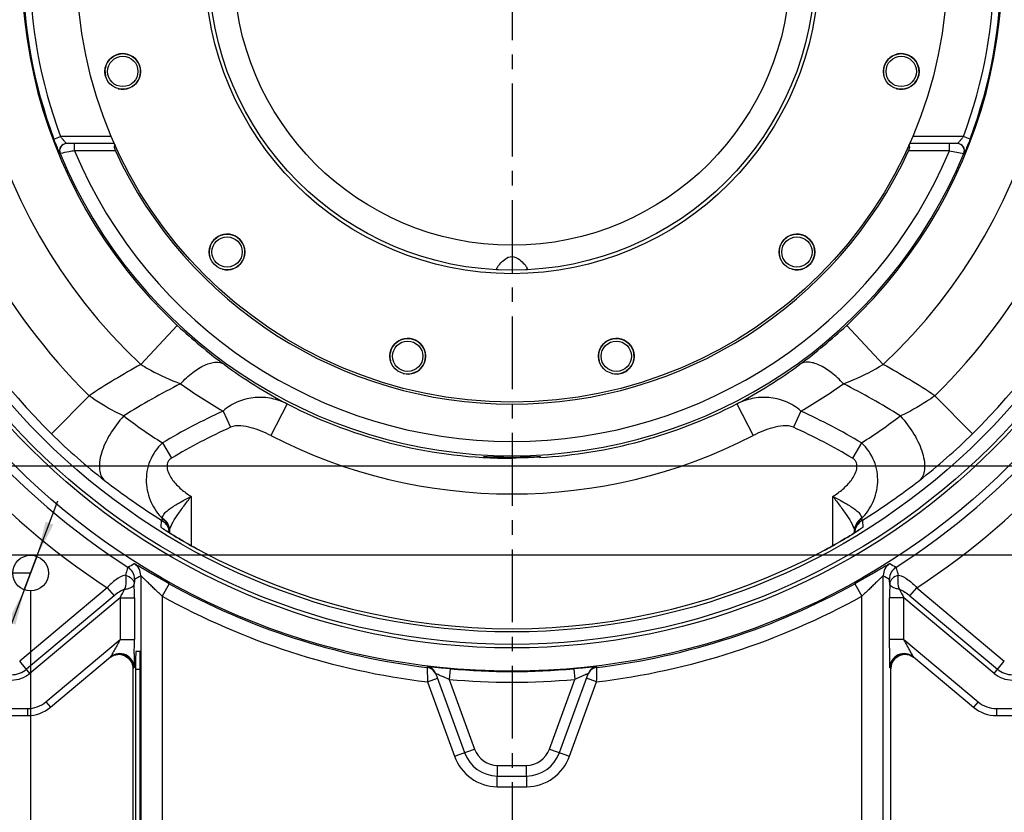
# Model space of a CAD drawing. Header units: millimetres. Extents: x 0 to 990, y 0 to 700.
# Tile 3 of 8: x 225 to 501, y 121 to 344. Entities that reach past the tile are written whole.
import ezdxf

# ---------------------------------------------------------------- set-up
doc = ezdxf.new("R2010")
doc.units = ezdxf.units.MM
doc.header["$LTSCALE"] = 54.45
doc.linetypes.add('CENTER', pattern=[0.6, 0.375, -0.075, 0.075, -0.075])
doc.layers.get('0').update_dxf_attribs({"linetype": 'CONTINUOUS'})
for name, color, linetype in [('010678030000_DXF_AXIS', 7, 'CONTINUOUS'), ('010678030000_DXF_DIMENSION', 7, 'CONTINUOUS'), ('010678030000DXF_CONTINUOUS_LINE', 7, 'CONTINUOUS')]:
    doc.layers.add(name, color=color, linetype=linetype)
doc.styles.get("Standard").update_dxf_attribs({"font": 'txt', "width": 0.7})
doc.dimstyles.new('DIMSTYLE_1', dxfattribs={"dimtxt": 11.666667, "dimasz": 10, "dimexe": 1.5, "dimexo": 0, "dimgap": 0.875, "dimtad": 1, "dimdsep": 46, "dimtxsty": 'Standard', "dimblk": '_FILLED', "dimblk1": '_FILLED', "dimblk2": '_FILLED', "dimcen": 0.09, "dimclrt": 5, "dimazin": 2, "dimtp": 0.01, "dimtm": 0.01, "dimtfac": 1, "dimtofl": 0, "dimtmove": 0, "dimatfit": 3, "dimldrblk": '_FILLED', "dimfxl": 0, "dimtolj": 1, "dimarcsym": 0})
doc.dimstyles.new('DIMSTYLE_3', dxfattribs={"dimtxt": 11.666667, "dimasz": 10, "dimexe": 1.5, "dimexo": 0, "dimgap": 0.875, "dimtad": 1, "dimdsep": 46, "dimtxsty": 'Standard', "dimblk": '_FILLED', "dimblk1": '_FILLED', "dimblk2": '_FILLED', "dimcen": 0.09, "dimclrt": 5, "dimazin": 2, "dimtol": 1, "dimtp": 0.03, "dimtm": 0.03, "dimtfac": 1, "dimtofl": 0, "dimtmove": 0, "dimatfit": 3, "dimldrblk": '_FILLED', "dimfxl": 0, "dimtolj": 1, "dimarcsym": 0})
doc.dimstyles.new('DIMSTYLE_4', dxfattribs={"dimtxt": 11.666667, "dimasz": 10, "dimexe": 1.5, "dimexo": 0, "dimgap": 0.875, "dimtad": 1, "dimdsep": 46, "dimtxsty": 'Standard', "dimblk": '_FILLED', "dimblk1": '_FILLED', "dimblk2": '_FILLED', "dimcen": 0.09, "dimclrt": 5, "dimazin": 2, "dimtol": 1, "dimtp": 0.2, "dimtm": 0.2, "dimtfac": 1, "dimtofl": 0, "dimtmove": 0, "dimatfit": 3, "dimldrblk": '_FILLED', "dimfxl": 0, "dimtolj": 1, "dimarcsym": 0})
doc.dimstyles.new('DIMSTYLE_5', dxfattribs={"dimtxt": 11.666667, "dimasz": 10, "dimexe": 1.5, "dimexo": 0, "dimtad": 1, "dimdsep": 46, "dimtxsty": 'Standard', "dimblk": '_FILLED', "dimblk1": '_FILLED', "dimblk2": '_FILLED', "dimcen": 0.09, "dimclrt": 5, "dimazin": 2, "dimtol": 1, "dimtp": 0.03, "dimtfac": 0.6, "dimtmove": 0, "dimatfit": 2, "dimldrblk": '_FILLED', "dimfxl": 0, "dimtolj": 1, "dimarcsym": 0})

# ---------------------------------------------------------------- blocks, each defined once
blk = doc.blocks.new('_FILLED')
at = {"color": 0, "linetype": 'ByBlock'}
blk.add_solid([(0, 0), (-1, 0.117), (-1, -0.117)], dxfattribs=at)
blk = doc.blocks.new('*D10')
at = {"layer": '010678030000_DXF_DIMENSION', "color": 2, "linetype": 'Continuous'}
for p, q in [((162.31, 358.39), (135.24, 358.39)), ((140.24, 358.39), (140.24, 273.39)), ((140.24, 188.39), (140.24, 273.39)), ((228.14, 188.39), (135.24, 188.39))]:
    blk.add_line(p, q, dxfattribs=at)
at = {"layer": '010678030000_DXF_DIMENSION', "color": 2, "linetype": 'Continuous', "xscale": 10, "yscale": 10, "zscale": 10}
for p, rotation in [((140.24, 358.39), 90), ((140.24, 188.39), 270)]:
    blk.add_blockref('_FILLED', p, dxfattribs=dict(at, rotation=rotation))
blk = doc.blocks.new('*D11')
at = {"layer": '010678030000_DXF_DIMENSION', "color": 2, "linetype": 'Continuous'}
for p, q in [((543.14, 498.39), (108.05, 498.39)), ((113.05, 498.39), (113.05, 358.39)), ((113.05, 218.39), (113.05, 358.39)), ((543.14, 218.39), (108.05, 218.39))]:
    blk.add_line(p, q, dxfattribs=at)
at = {"layer": '010678030000_DXF_DIMENSION', "color": 2, "linetype": 'Continuous', "xscale": 10, "yscale": 10, "zscale": 10}
for p, rotation in [((113.05, 498.39), 90), ((113.05, 218.39), 270)]:
    blk.add_blockref('_FILLED', p, dxfattribs=dict(at, rotation=rotation))
blk = doc.blocks.new('*D12')
at = {"layer": '010678030000_DXF_DIMENSION', "color": 2, "linetype": 'Continuous'}
for p, q in [((509.81, 523.39), (79.76, 523.39)), ((84.76, 523.39), (84.76, 358.39)), ((84.76, 193.39), (84.76, 358.39)), ((509.81, 193.39), (79.76, 193.39))]:
    blk.add_line(p, q, dxfattribs=at)
at = {"layer": '010678030000_DXF_DIMENSION', "color": 2, "linetype": 'Continuous', "xscale": 10, "yscale": 10, "zscale": 10}
for p, rotation in [((84.76, 523.39), 90), ((84.76, 193.39), 270)]:
    blk.add_blockref('_FILLED', p, dxfattribs=dict(at, rotation=rotation))
blk = doc.blocks.new('*D13')
at = {"layer": '010678030000_DXF_DIMENSION', "color": 2, "linetype": 'Continuous'}
for p, q in [((228.14, 188.39), (235.81, 208.66)), ((229.91, 193.07), (228.14, 188.39)), ((229.91, 193.07), (229.91, 193.07)), ((228.14, 188.39), (203.43, 123.14)), ((226.37, 183.72), (228.14, 188.39)), ((226.37, 183.72), (226.37, 183.72)), ((203.43, 123.14), (81.54, 123.14)), ((81.54, 123.14), (189.26, 123.14))]:
    blk.add_line(p, q, dxfattribs=at)
at = {"layer": '010678030000_DXF_DIMENSION', "color": 2, "linetype": 'Continuous', "xscale": 10, "yscale": 10, "zscale": 10}
for p, rotation in [((229.91, 193.07), 249.2585577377), ((226.37, 183.72), 69.2585577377)]:
    blk.add_blockref('_FILLED', p, dxfattribs=dict(at, rotation=rotation))
blk = doc.blocks.new('*D14')
at = {"layer": '010678030000_DXF_DIMENSION', "color": 2, "linetype": 'Continuous'}
for p, q in [((228.14, 183.39), (228.14, 7.03)), ((363.14, 14.76), (363.14, 7.03)), ((228.14, 12.03), (295.64, 12.03)), ((363.14, 12.03), (295.64, 12.03))]:
    blk.add_line(p, q, dxfattribs=at)
at = {"layer": '010678030000_DXF_DIMENSION', "color": 2, "linetype": 'Continuous', "xscale": 10, "yscale": 10, "zscale": 10, "rotation": 180}
blk.add_blockref('_FILLED', (228.14, 12.03), dxfattribs=at)
at = {"layer": '010678030000_DXF_DIMENSION', "color": 2, "linetype": 'Continuous', "xscale": 10, "yscale": 10, "zscale": 10}
blk.add_blockref('_FILLED', (363.14, 12.03), dxfattribs=at)
blk = doc.blocks.new('*D15')
at = {"layer": '010678030000_DXF_DIMENSION', "color": 2, "linetype": 'Continuous'}
for p, q in [((549, 148.39), (646.13, 148.39)), ((641.13, 148.39), (641.13, 94.39)), ((641.13, 40.39), (641.13, 94.39)), ((443.64, 40.39), (646.13, 40.39))]:
    blk.add_line(p, q, dxfattribs=at)
at = {"layer": '010678030000_DXF_DIMENSION', "color": 2, "linetype": 'Continuous', "xscale": 10, "yscale": 10, "zscale": 10}
for p, rotation in [((641.13, 148.39), 90), ((641.13, 40.39), 270)]:
    blk.add_blockref('_FILLED', p, dxfattribs=dict(at, rotation=rotation))

msp = doc.modelspace()

# ---------------------------------------------------------------- linework, layer by layer
at = {"layer": '010678030000_DXF_AXIS', "color": 7, "linetype": 'CENTER'}
msp.add_line((363.139, 358.393), (363.139, 14.763), dxfattribs=at)
at = {"layer": '010678030000DXF_CONTINUOUS_LINE', "color": 9, "linetype": 'Continuous'}
for p, q in [((234.694, 310.19), (236.566, 310.893)), ((250.765, 310.893), (236.566, 310.893)), ((489.711, 310.893), (475.512, 310.893)), ((491.583, 310.19), (489.711, 310.893)), ((240.439, 306.893), (240.439, 308.893)), ((251.905, 306.893), (240.439, 306.893)), ((485.838, 306.893), (474.372, 306.893)), ((485.838, 306.893), (485.838, 308.893)), ((236.425, 306.131), (236.367, 306.131)), ((489.91, 306.131), (489.853, 306.131)), ((259.051, 246.927), (269.287, 257.889)), ((467.226, 246.927), (456.99, 257.889)), ((244.532, 238.149), (234, 227.471)), ((481.745, 238.149), (492.277, 227.471)), ((300.085, 235.878), (295.51, 226.988)), ((426.192, 235.878), (430.767, 226.988)), ((282.099, 233.85), (284.195, 229.31)), ((444.178, 233.85), (442.082, 229.31)), ((265.09, 224.943), (267.627, 220.635)), ((461.187, 224.943), (458.65, 220.635)), ((273.139, 209.925), (273.139, 196.089)), ((453.139, 196.088), (453.139, 209.924)), ((264.79, 201.226), (264.815, 203.282)), ((265.144, 203.649), (265.126, 203.79)), ((461.151, 203.79), (461.133, 203.649)), ((461.462, 203.282), (461.487, 201.226)), ((267.71, 199.283), (267.581, 199.363)), ((458.696, 199.363), (458.578, 199.29)), ((275.499, 194.795), (275.5, 194.795)), ((450.867, 194.842), (450.778, 194.795)), ((450.778, 194.795), (450.778, 194.795)), ((259.036, 187.666), (259.036, 40.393)), ((266.978, 185.423), (265.035, 181.927)), ((459.299, 185.423), (461.242, 181.927)), ((467.241, 40.393), (467.242, 187.666)), ((249.627, 184.287), (225.081, 163.69)), ((249.627, 184.287), (251.544, 182.004)), ((474.733, 182.004), (476.65, 184.287)), ((476.65, 184.287), (501.196, 163.69)), ((251.544, 182.004), (226.997, 161.407)), ((253.235, 181.477), (227.955, 160.265)), ((253.235, 181.477), (253.235, 169.728)), ((253.235, 181.477), (257.235, 181.477)), ((257.235, 181.477), (257.235, 169.728)), ((265.034, 181.928), (265.035, 40.393)), ((461.242, 40.393), (461.243, 181.928)), ((473.042, 181.477), (469.042, 181.477)), ((469.042, 169.728), (469.042, 181.477)), ((498.322, 160.265), (473.042, 181.477)), ((473.042, 169.728), (473.042, 181.477)), ((474.733, 182.004), (499.28, 161.407)), ((232.423, 152.265), (253.235, 169.728)), ((253.235, 169.728), (257.235, 169.728)), ((473.042, 169.728), (469.042, 169.728)), ((473.042, 169.728), (493.854, 152.265)), ((227.955, 160.265), (225.081, 163.69)), ((498.322, 160.265), (501.196, 163.69)), ((256.906, 161.62), (256.905, 161.618)), ((257.13, 161.808), (256.906, 161.62)), ((257.568, 161.393), (258.912, 161.393)), ((339.306, 162.115), (339.375, 161.922)), ((339.375, 161.922), (339.398, 157.891)), ((345.806, 161.54), (345.543, 158.552)), ((380.471, 161.54), (380.734, 158.552)), ((386.897, 160.85), (386.902, 161.922)), ((386.902, 161.922), (386.971, 162.115)), ((469.371, 161.62), (469.147, 161.808)), ((469.372, 161.618), (469.371, 161.62)), ((339.398, 157.891), (342.218, 158.918)), ((339.398, 157.891), (347.009, 136.982)), ((345.543, 158.552), (352.647, 139.034)), ((373.63, 139.034), (380.734, 158.552)), ((379.268, 136.982), (386.879, 157.891)), ((386.879, 157.891), (384.06, 158.918)), ((232.423, 152.265), (233.709, 150.733)), ((493.854, 152.265), (492.569, 150.733)), ((177.281, 150.393), (227.281, 150.393)), ((227.281, 150.393), (227.281, 148.393)), ((498.997, 150.393), (548.996, 150.393)), ((498.997, 150.393), (498.997, 148.393)), ((347.009, 136.982), (352.647, 139.034)), ((373.63, 139.034), (379.268, 136.982)), ((358.99, 128.43), (359.099, 134.429)), ((367.287, 128.43), (367.179, 134.429))]:
    msp.add_line(p, q, dxfattribs=at)
at = {"layer": '010678030000DXF_CONTINUOUS_LINE', "color": 7, "linetype": 'Continuous'}
for p, q in [((251.632, 308.893), (238.216, 308.893)), ((488.061, 308.893), (474.645, 308.893)), ((267.139, 199.643), (267.139, 200.009)), ((459.139, 200.009), (459.139, 199.643)), ((258.824, 166.393), (257.655, 166.393)), ((233.709, 150.733), (250.559, 164.872)), ((250.586, 164.826), (251.581, 165.393)), ((256.554, 163.259), (256.9, 161.823)), ((469.376, 161.806), (469.71, 163.227)), ((474.597, 165.426), (475.697, 164.833)), ((475.718, 164.872), (492.569, 150.733)), ((256.9, 161.823), (256.905, 161.619)), ((256.905, 62.699), (256.905, 161.632)), ((257.568, 161.393), (257.568, 84.393)), ((258.912, 84.393), (258.912, 161.393)), ((341.764, 160.164), (349.828, 138.008)), ((376.449, 138.008), (384.513, 160.164)), ((469.372, 161.619), (469.376, 161.806)), ((469.372, 62.69), (469.372, 161.634)), ((177.281, 148.393), (227.281, 148.393)), ((498.997, 148.393), (548.996, 148.393)), ((359.045, 131.43), (367.233, 131.43))]:
    msp.add_line(p, q, dxfattribs=at)
for points in [[(266.328, 200.161), (265.977, 200.39), (265.688, 200.582), (265.475, 200.726), (265.339, 200.821), (265.308, 200.843)], [(275.5, 194.795), (274.864, 195.138), (273.901, 195.665), (272.972, 196.181), (272.082, 196.684), (271.236, 197.171), (270.435, 197.638), (269.683, 198.083), (268.984, 198.503), (268.338, 198.897), (267.746, 199.262), (267.213, 199.595), (266.741, 199.895), (266.328, 200.161)], [(458.511, 199.249), (457.922, 198.886), (457.28, 198.495), (456.588, 198.079), (455.846, 197.64), (455.055, 197.178), (454.217, 196.697), (453.335, 196.198), (452.411, 195.684), (451.448, 195.157), (450.777, 194.795)], [(459.947, 200.159), (459.525, 199.888), (459.045, 199.583), (458.511, 199.249)], [(460.811, 200.732), (460.592, 200.584), (460.305, 200.393), (459.947, 200.159)], [(460.982, 200.851), (460.998, 200.864), (460.958, 200.835), (460.811, 200.732)], [(251.581, 165.393), (253.041, 165.616), (254.483, 165.294), (255.71, 164.471), (256.554, 163.259)], [(469.71, 163.227), (470.531, 164.435), (471.731, 165.267), (473.149, 165.613), (474.597, 165.426)]]:
    msp.add_lwpolyline(points, dxfattribs=at)
for centre, radius in [((363.139, 358.393), 197.5), ((363.139, 358.393), 191), ((363.139, 358.393), 190), ((363.139, 358.393), 186.5), ((363.139, 358.393), 122), ((363.139, 358.393), 86), ((363.139, 358.393), 85), ((253.989, 329.146), 5), ((472.288, 329.146), 5), ((253.989, 329.146), 4.25), ((472.288, 329.146), 4.25), ((283.236, 278.49), 5), ((283.236, 278.49), 4.25), ((443.042, 278.49), 5), ((443.042, 278.49), 4.25), ((333.892, 249.243), 5), ((392.385, 249.243), 5), ((333.892, 249.243), 4.25), ((392.385, 249.243), 4.25), ((228.139, 188.393), 5)]:
    msp.add_circle(centre, radius, dxfattribs=at)
at = {"layer": '010678030000DXF_CONTINUOUS_LINE', "color": 9, "linetype": 'Continuous'}
msp.add_circle((363.139, 358.393), 78, dxfattribs=at)
for centre, radius, start, end in [((363.139, 358.393), 183.895, 91.99397, 225.39297), ((363.139, 358.393), 183.895, 314.60703, 88.00603), ((363.139, 358.393), 168.897, 314.60755, 225.39245), ((363.139, 358.393), 152.508, 313.04039, 226.9596), ((363.139, 358.393), 137.511, 313.03968, 226.96032), ((363.139, 358.393), 137.191, 159.42991, 200.57009), ((363.139, 358.393), 135.192, 159.42991, 200.57009), ((363.139, 358.393), 135.192, 339.42991, 20.57009), ((363.139, 358.393), 137.191, 339.42991, 20.57009), ((238.274, 306.893), 2, 90.0083, 202.41179), ((363.139, 358.393), 133.069, 202.76899, 337.23101), ((624.303, 1024.989), 731.324, 259.086078, 259.406219), ((488.004, 306.893), 2, 337.58825, 89.99158), ((363.139, 358.393), 137.069, 202.41342, 337.58658), ((363.139, 358.393), 199.841, 205.06192, 237.38463), ((363.139, 358.393), 199.841, 302.61537, 334.93808), ((363.139, 358.393), 207.84, 206.60351, 236.89689), ((363.139, 358.393), 207.84, 303.10307, 333.3965), ((371.096, 366.926), 149.179, 226.96335, 233.51936), ((354.822, 367.357), 149.739, 306.49291, 313.02438), ((363.139, 58.393), 215.359, 118.90272, 123.41767), ((363.619, 356.727), 136.532, 233.49788, 242.26818), ((362.692, 356.675), 136.47, 297.72981, 306.50412), ((363.139, 58.393), 215.359, 56.58233, 61.09728), ((363.139, 58.393), 205.359, 116.90606, 122.02426), ((356.019, 361.474), 147.486, 234.42083, 239.9204), ((370.116, 361.694), 147.748, 300.08447, 305.57428), ((363.139, 58.393), 205.359, 57.97574, 63.09394), ((363.139, 358.393), 137.789, 242.76711, 270), ((363.139, 358.393), 137.789, 273.22489, 297.23289), ((352.795, 362.413), 163.065, 232.81538, 237.46234), ((363.139, 58.393), 193.268, 114.79123, 120.48533), ((363.139, 58.393), 193.268, 59.51469, 65.20877), ((373.565, 362.295), 162.921, 302.53535, 307.18643), ((363.139, 58.393), 188.268, 114.79126, 120.48534), ((363.139, 58.393), 188.268, 59.51466, 65.20874), ((353.46, 348.519), 170.068, 225.37842, 232.06043), ((363.139, 358.393), 147.787, 242.76704, 297.23296), ((372.37, 349.028), 170.745, 307.95282, 314.60833), ((362.43, 360.088), 184.707, 232.0724, 238.09692), ((363.87, 360.056), 184.668, 301.90244, 307.92823), ((262.5, 199.813), 4.639, 2.39126, 22.70622), ((262.649, 200.003), 4.49, 0.06699, 21.43068), ((463.63, 200.003), 4.491, 158.40145, 179.93191), ((463.778, 199.813), 4.639, 157.12829, 177.60965), ((285.243, 229.979), 35.311, 235.87211, 236.28331), ((293.066, 241.708), 49.409, 236.28656, 236.77527), ((300.419, 252.911), 62.81, 236.76388, 236.98783), ((315.076, 275.609), 89.829, 237.03621, 237.91465), ((262.102, 199.052), 5.037, 7.63726, 19.14953), ((262.598, 199.819), 4.541, 0.00232, 2.34965), ((323.217, 288.551), 105.118, 237.9022, 238.04367), ((328.679, 297.332), 115.459, 238.12595, 238.44724), ((336.055, 309.378), 129.584, 238.45503, 239.19623), ((391.29, 307.613), 127.522, 300.79619, 301.55101), ((397.738, 297.106), 115.194, 301.55251, 301.88102), ((403.119, 288.455), 105.006, 301.95648, 302.09324), ((414.308, 270.735), 84.049, 302.0493, 302.99692), ((463.679, 199.819), 4.541, 177.65183, 179.99955), ((464.175, 199.052), 5.037, 160.85018, 172.35992), ((425.595, 253.318), 63.294, 303.01376, 303.22981), ((432.936, 242.131), 49.914, 303.21856, 303.69441), ((439.177, 232.757), 38.653, 303.70579, 303.89801), ((338.314, 313.157), 133.987, 239.19402, 239.31683), ((343.249, 321.53), 143.706, 239.32816, 240.45215), ((343.888, 322.65), 144.995, 240.45077, 240.5826), ((346.178, 326.725), 149.67, 240.58512, 241.82071), ((379.613, 327.608), 150.678, 298.22185, 299.41826), ((382.843, 321.859), 144.084, 299.42225, 299.54788), ((383.985, 319.879), 141.798, 299.54108, 300.68352), ((387.84, 313.361), 134.226, 300.68816, 300.80492), ((-137.623, 894.272), 806.47, 299.16774, 299.310313), ((255.036, 187.666), 4, 0.00399, 57.65447), ((471.241, 187.666), 3.999, 122.33707, 179.99342), ((863.9, 894.272), 806.47, 240.689687, 240.83226), ((253.27, 186.695), 3.999, 0.0116, 57.39851), ((473.009, 186.696), 4, 122.61937, 179.99599), ((-147.755, 926.727), 843.617, 298.692168, 298.829082), ((363.139, 358.393), 197.903, 240.92868, 263.10357), ((363.139, 358.393), 197.903, 276.89643, 299.07132), ((874.032, 926.727), 843.617, 241.170918, 241.307832), ((-185.652, 418.241), 498.677, 331.65466, 331.96315), ((918.752, 421.9), 506.42, 208.03933, 208.34311), ((363.139, 358.393), 201.902, 240.92853, 263.24742), ((363.139, 358.393), 201.902, 276.7526, 299.07147), ((-280.484, 169.687), 537.719, 359.58221, 0.00438), ((252.926, 161.583), 4.041, 108.97871, 125.82547), ((252.903, 161.633), 3.987, 22.97248, 108.89547), ((252.952, 161.64), 3.95, 21.64322, 22.9458), ((252.891, 161.618), 4.014, 0.07212, 21.61647), ((473.369, 161.621), 3.997, 135.92856, 179.9251), ((473.388, 161.598), 4.027, 122.94527, 135.87613), ((473.369, 161.627), 3.993, 114.59421, 122.94674), ((473.379, 161.592), 4.029, 98.36861, 114.51397), ((473.372, 161.631), 3.989, 93.24868, 98.35254), ((473.369, 161.624), 3.997, 65.04424, 71.62246), ((473.351, 161.584), 4.041, 54.16443, 65.05269), ((222.813, 166.393), 6.509, 270, 310), ((222.813, 166.393), 8, 270, 310), ((338.946, 159.138), 2.999, 19.99435, 83.09685), ((339.017, 158.946), 2.998, 23.83306, 83.12603), ((363.139, 358.393), 197.614, 264.96821, 275.03179), ((-766.584, 166.521), 1153.495, 359.571354, 359.718324), ((503.464, 166.393), 8, 230, 270), ((503.464, 166.393), 6.509, 230, 270), ((363.139, 358.393), 200.614, 264.96814, 275.03179), ((227.281, 158.393), 8, 270, 310), ((498.997, 158.393), 8, 230, 270), ((359.225, 141.428), 7, 200, 268.96658), ((367.052, 141.428), 7, 271.03342, 340), ((359.225, 141.428), 13, 200, 268.96658), ((367.052, 141.428), 13, 271.03342, 340), ((363.139, 358.393), 224, 268.96658, 271.03342), ((363.139, 358.393), 230, 268.96658, 271.03342)]:
    msp.add_arc(centre, radius, start, end, dxfattribs=at)
at = {"layer": '010678030000DXF_CONTINUOUS_LINE', "color": 2, "linetype": 'Continuous'}
for centre in [(253.989, 329.146), (472.288, 329.146), (283.236, 278.49), (443.042, 278.49), (333.892, 249.243), (392.385, 249.243)]:
    msp.add_arc(centre, 5, 255, 195, dxfattribs=at)
at = {"layer": '010678030000DXF_CONTINUOUS_LINE', "color": 7, "linetype": 'Continuous'}
for centre, radius, start, end in [((238.216, 306.893), 2, 90.00833, 202.40259), ((363.139, 358.393), 122.577, 204.84359, 335.15641), ((488.061, 306.893), 2, 337.59747, 89.9917), ((363.139, 358.393), 185.593, 241.82214, 298.17786), ((-237.251, 181.653), 494.486, 359.97966, 0.43094), ((999.948, 181.522), 530.906, 179.58452, 180.00486), ((253.13, 161.807), 4, 0.00962, 129.98525), ((473.147, 161.807), 4, 50.01476, 179.99036), ((387.331, 159.138), 2.999, 96.90323, 160.00567), ((227.281, 158.393), 10, 270, 310), ((498.997, 158.393), 10, 230, 270), ((359.225, 141.428), 10, 200, 268.96658), ((367.052, 141.428), 10, 271.03342, 340), ((363.139, 358.393), 227, 268.96658, 271.03342)]:
    msp.add_arc(centre, radius, start, end, dxfattribs=at)
for centre, start_param, end_param in [((257.655, 161.393), 0, 1.5707963), ((258.824, 161.393), -1.5707963, 0)]:
    msp.add_ellipse(centre, major_axis=(0, 5), ratio=0.0174551, start_param=start_param, end_param=end_param, dxfattribs=at)
at = {"layer": '010678030000DXF_CONTINUOUS_LINE', "color": 9, "linetype": 'Continuous'}
for points, knots in [([(236.367, 306.131), (236.358, 306.131), (236.345, 306.172), (236.308, 306.224), (236.26, 306.335), (236.161, 306.546), (236.008, 306.901), (235.791, 307.41), (235.541, 308.018), (235.165, 308.954), (234.883, 309.687), (234.694, 310.19)], [0, 0, 0, 0, 0.0061672, 0.0225997, 0.0490807, 0.0851379, 0.1834325, 0.3116633, 0.4635173, 0.6327656, 1, 1, 1, 1]), ([(238.216, 308.893), (238.191, 308.893), (238.135, 308.986), (238.005, 309.095), (237.829, 309.313), (237.519, 309.673), (237.091, 310.208), (236.744, 310.656), (236.566, 310.893)], [0, 0, 0, 0, 0.0292799, 0.1028444, 0.2110825, 0.3443317, 0.6572373, 1, 1, 1, 1]), ([(489.711, 310.893), (489.533, 310.656), (489.187, 310.208), (488.758, 309.673), (488.448, 309.313), (488.272, 309.095), (488.142, 308.986), (488.087, 308.893), (488.061, 308.893)], [0, 0, 0, 0, 0.3427419, 0.6556482, 0.7888937, 0.8971242, 0.9707008, 1, 1, 1, 1]), ([(491.583, 310.19), (491.394, 309.687), (491.112, 308.954), (490.736, 308.019), (490.486, 307.41), (490.269, 306.901), (490.116, 306.546), (490.017, 306.335), (489.969, 306.225), (489.932, 306.172), (489.919, 306.131), (489.91, 306.131)], [0, 0, 0, 0, 0.3671956, 0.5364495, 0.688301, 0.8165317, 0.9148304, 0.9508947, 0.9773857, 0.9938281, 1, 1, 1, 1]), ([(240.439, 306.893), (239.937, 306.796), (238.6, 306.539), (237.261, 306.288), (236.425, 306.131)], [0, 0, 0, 0, 0.3752353, 1, 1, 1, 1]), ([(259.049, 246.928), (259.957, 246.375), (263.545, 244.314), (267.334, 242.61), (270.208, 241.522)], [0, 0, 0, 0, 0.2570261, 1, 1, 1, 1]), ([(270.208, 241.522), (271.255, 242.666), (273.363, 244.652), (276.286, 246.541), (278.536, 247.37), (280.361, 247.695), (281.736, 247.427), (282.402, 246.978)], [0, 0, 0, 0, 0.3273297, 0.6087277, 0.7273376, 0.8305668, 1, 1, 1, 1]), ([(456.07, 241.522), (455.022, 242.666), (452.914, 244.652), (449.991, 246.541), (447.741, 247.371), (445.916, 247.695), (444.541, 247.427), (443.875, 246.978)], [0, 0, 0, 0, 0.3273291, 0.6087276, 0.727338, 0.8305676, 1, 1, 1, 1]), ([(456.069, 241.522), (457.002, 241.875), (460.841, 243.414), (464.548, 245.294), (467.228, 246.928)], [0, 0, 0, 0, 0.2411219, 1, 1, 1, 1]), ([(254.241, 232.501), (253.426, 232.87), (250.048, 234.496), (246.833, 236.465), (244.531, 238.149)], [0, 0, 0, 0, 0.2389478, 1, 1, 1, 1]), ([(300.085, 235.878), (298.73, 236.557), (295.792, 237.576), (291.056, 237.867), (286.251, 236.747), (283.365, 234.974), (282.099, 233.85)], [0, 0, 0, 0, 0.2376495, 0.4810104, 0.7345067, 1, 1, 1, 1]), ([(444.178, 233.85), (442.912, 234.974), (440.026, 236.747), (435.221, 237.867), (430.485, 237.576), (427.547, 236.557), (426.192, 235.878)], [0, 0, 0, 0, 0.2654932, 0.5189896, 0.7623505, 1, 1, 1, 1]), ([(481.746, 238.149), (480.964, 237.577), (477.878, 235.447), (474.567, 233.648), (472.036, 232.501)], [0, 0, 0, 0, 0.2586299, 1, 1, 1, 1]), ([(254.241, 232.501), (252.794, 230.929), (250.884, 228.378), (248.974, 224.745), (247.974, 222.123), (247.43, 219.678), (247.368, 217.505), (247.808, 215.681), (248.495, 214.733), (248.897, 214.393)], [0, 0, 0, 0, 0.3150983, 0.4655745, 0.6044449, 0.7277517, 0.8334134, 0.9223918, 1, 1, 1, 1]), ([(472.036, 232.501), (473.483, 230.929), (475.393, 228.378), (477.304, 224.745), (478.303, 222.123), (478.847, 219.678), (478.909, 217.505), (478.469, 215.681), (477.782, 214.733), (477.38, 214.393)], [0, 0, 0, 0, 0.3150981, 0.4655743, 0.6044448, 0.7277517, 0.8334136, 0.9223921, 1, 1, 1, 1]), ([(295.51, 226.988), (293.757, 227.89), (290.992, 229.052), (287.148, 229.824), (285.083, 229.721), (284.195, 229.31)], [0, 0, 0, 0, 0.500973, 0.7515175, 1, 1, 1, 1]), ([(442.082, 229.31), (441.194, 229.721), (439.129, 229.824), (435.285, 229.052), (432.521, 227.89), (430.767, 226.988)], [0, 0, 0, 0, 0.2484824, 0.499027, 1, 1, 1, 1]), ([(265.09, 224.943), (263.591, 223.523), (261.194, 220.029), (260.174, 213.919), (261.606, 208.143), (263.834, 204.969), (265.144, 203.649)], [0, 0, 0, 0, 0.2623537, 0.5188639, 0.7638332, 1, 1, 1, 1]), ([(461.133, 203.649), (462.443, 204.969), (464.672, 208.143), (466.102, 213.92), (465.084, 220.029), (462.686, 223.523), (461.187, 224.943)], [0, 0, 0, 0, 0.2361753, 0.4811354, 0.7376469, 1, 1, 1, 1]), ([(267.627, 220.635), (267.379, 220.488), (266.92, 220.118), (266.345, 219.09), (266.371, 217.574), (267.008, 215.957), (267.943, 214.487), (269.069, 213.161), (270.745, 211.562), (272.156, 210.534), (273.139, 209.925)], [0, 0, 0, 0, 0.0624001, 0.1247595, 0.2487578, 0.3737629, 0.4989835, 0.6242634, 0.7495674, 1, 1, 1, 1]), ([(453.139, 209.924), (454.121, 210.534), (455.532, 211.562), (457.208, 213.161), (458.334, 214.486), (459.27, 215.957), (459.907, 217.574), (459.932, 219.09), (459.357, 220.118), (458.899, 220.488), (458.65, 220.635)], [0, 0, 0, 0, 0.2504324, 0.3757363, 0.5010156, 0.6262351, 0.7512409, 0.8752398, 0.9375996, 1, 1, 1, 1]), ([(265.126, 203.79), (265.062, 204.279), (265.611, 205.114), (266.553, 205.953), (268.038, 207.046), (270.257, 208.368), (272.146, 209.399), (273.139, 209.925)], [0, 0, 0, 0, 0.1432679, 0.2491426, 0.3760505, 0.6738821, 1, 1, 1, 1]), ([(267.139, 200.01), (267.138, 200.736), (267.787, 202.36), (269.27, 204.658), (271.146, 207.223), (272.474, 209.001), (273.139, 209.925)], [0, 0, 0, 0, 0.1864716, 0.4298928, 0.7078098, 1, 1, 1, 1]), ([(453.139, 209.925), (453.803, 209.001), (455.131, 207.223), (457.007, 204.658), (458.49, 202.36), (459.139, 200.736), (459.139, 200.01)], [0, 0, 0, 0, 0.2921902, 0.5701072, 0.8135283, 1, 1, 1, 1]), ([(453.139, 209.925), (454.132, 209.398), (456.02, 208.367), (458.239, 207.046), (459.724, 205.953), (460.666, 205.114), (461.215, 204.279), (461.151, 203.79)], [0, 0, 0, 0, 0.3261183, 0.6239505, 0.7508584, 0.856733, 1, 1, 1, 1]), ([(264.815, 203.282), (264.872, 203.258), (265.005, 203.307), (265.084, 203.471), (265.125, 203.582), (265.144, 203.649)], [0, 0, 0, 0, 0.3411002, 0.6132409, 1, 1, 1, 1]), ([(265.126, 203.79), (265.317, 203.655), (266.032, 203.075), (266.577, 202.285), (266.827, 201.647)], [0, 0, 0, 0, 0.2540963, 1, 1, 1, 1]), ([(461.151, 203.79), (460.961, 203.656), (460.25, 203.079), (459.706, 202.294), (459.455, 201.659)], [0, 0, 0, 0, 0.2540661, 1, 1, 1, 1]), ([(461.133, 203.649), (461.152, 203.582), (461.193, 203.471), (461.272, 203.307), (461.405, 203.258), (461.462, 203.282)], [0, 0, 0, 0, 0.3867338, 0.6589157, 1, 1, 1, 1]), ([(265.432, 200.749), (265.339, 200.812), (265.182, 200.923), (264.971, 201.064), (264.867, 201.161), (264.791, 201.205), (264.79, 201.226)], [0, 0, 0, 0, 0.4197893, 0.7290072, 0.9230586, 1, 1, 1, 1]), ([(461.487, 201.226), (461.487, 201.202), (461.395, 201.153), (461.276, 201.039), (461.026, 200.876), (460.843, 200.747), (460.734, 200.674)], [0, 0, 0, 0, 0.0755674, 0.2699406, 0.5800839, 1, 1, 1, 1]), ([(266.978, 185.423), (266.377, 185.757), (265.194, 186.421), (263.468, 187.406), (261.847, 188.345), (260.386, 189.201), (259.294, 189.847), (258.543, 190.288), (258.091, 190.554), (257.728, 190.758), (257.453, 190.926), (257.288, 190.987), (257.198, 191.057), (257.176, 191.045)], [0, 0, 0, 0, 0.182401, 0.3600777, 0.5275732, 0.6795506, 0.8096689, 0.8643453, 0.9108682, 0.9483859, 0.9761044, 0.9933937, 1, 1, 1, 1]), ([(469.101, 191.045), (469.079, 191.057), (468.989, 190.987), (468.824, 190.926), (468.549, 190.758), (468.186, 190.554), (467.734, 190.288), (466.983, 189.847), (465.891, 189.201), (464.43, 188.345), (462.809, 187.406), (461.083, 186.421), (459.9, 185.757), (459.299, 185.423)], [0, 0, 0, 0, 0.0066068, 0.0238956, 0.0516137, 0.089132, 0.1356552, 0.1903311, 0.3204488, 0.4724271, 0.6399233, 0.8175995, 1, 1, 1, 1]), ([(254.754, 187.784), (253.79, 187.606), (251.879, 186.568), (250.368, 185.118), (249.627, 184.287)], [0, 0, 0, 0, 0.4682429, 1, 1, 1, 1]), ([(254.753, 187.783), (254.871, 187.16), (254.905, 185.821), (254.69, 184.507), (254.504, 183.843)], [0, 0, 0, 0, 0.4793511, 1, 1, 1, 1]), ([(254.753, 187.783), (255.4, 187.59), (256.55, 187.086), (257.211, 185.905), (257.221, 185.372)], [0, 0, 0, 0, 0.5588977, 1, 1, 1, 1]), ([(255.425, 190.065), (255.412, 190.054), (255.4, 189.991), (255.354, 189.878), (255.299, 189.685), (255.181, 189.298), (254.998, 188.655), (254.842, 188.101), (254.754, 187.784)], [0, 0, 0, 0, 0.0212072, 0.074089, 0.1580955, 0.2722976, 0.5857981, 1, 1, 1, 1]), ([(471.523, 187.784), (470.877, 187.59), (469.726, 187.086), (469.066, 185.905), (469.056, 185.372)], [0, 0, 0, 0, 0.558868, 1, 1, 1, 1]), ([(471.523, 187.784), (471.435, 188.1), (471.279, 188.655), (471.096, 189.298), (470.978, 189.685), (470.923, 189.878), (470.877, 189.991), (470.865, 190.054), (470.852, 190.065)], [0, 0, 0, 0, 0.4142031, 0.7277091, 0.8419076, 0.9259116, 0.978793, 1, 1, 1, 1]), ([(471.773, 183.844), (471.587, 184.507), (471.371, 185.821), (471.405, 187.16), (471.523, 187.784)], [0, 0, 0, 0, 0.5204772, 1, 1, 1, 1]), ([(471.523, 187.784), (472.487, 187.604), (474.398, 186.568), (475.908, 185.117), (476.65, 184.287)], [0, 0, 0, 0, 0.4682187, 1, 1, 1, 1]), ([(254.504, 183.843), (254.868, 183.907), (255.548, 184.045), (256.531, 184.405), (257.206, 184.969), (257.221, 185.372)], [0, 0, 0, 0, 0.3411901, 0.6283516, 1, 1, 1, 1]), ([(257.268, 186.696), (257.26, 186.692), (257.264, 186.65), (257.251, 186.587), (257.249, 186.47), (257.237, 186.243), (257.23, 185.87), (257.224, 185.551), (257.221, 185.372)], [0, 0, 0, 0, 0.0206444, 0.0745405, 0.1607953, 0.2776831, 0.5935456, 1, 1, 1, 1]), ([(265.034, 181.928), (264.693, 182.244), (264.018, 182.875), (263.027, 183.816), (262.078, 184.731), (261.193, 185.594), (260.508, 186.268), (260.017, 186.751), (259.705, 187.059), (259.447, 187.301), (259.242, 187.512), (259.126, 187.584), (259.051, 187.68), (259.036, 187.666)], [0, 0, 0, 0, 0.1681217, 0.333759, 0.493724, 0.6444652, 0.7805443, 0.8406568, 0.8936343, 0.9378768, 0.9714344, 0.9924879, 1, 1, 1, 1]), ([(467.242, 187.666), (467.226, 187.68), (467.151, 187.584), (467.035, 187.512), (466.83, 187.301), (466.572, 187.059), (466.26, 186.751), (465.769, 186.268), (465.085, 185.594), (464.2, 184.731), (463.25, 183.816), (462.259, 182.875), (461.584, 182.244), (461.243, 181.928)], [0, 0, 0, 0, 0.007513, 0.0285664, 0.062123, 0.1063651, 0.1593425, 0.2194546, 0.3555336, 0.5062758, 0.6662413, 0.8318784, 1, 1, 1, 1]), ([(469.056, 185.372), (469.054, 185.551), (469.047, 185.87), (469.04, 186.243), (469.029, 186.47), (469.026, 186.587), (469.013, 186.65), (469.017, 186.692), (469.009, 186.696)], [0, 0, 0, 0, 0.4064422, 0.7223013, 0.8391967, 0.9254573, 0.9793553, 1, 1, 1, 1]), ([(471.773, 183.844), (471.409, 183.907), (470.729, 184.045), (469.746, 184.405), (469.071, 184.969), (469.056, 185.372)], [0, 0, 0, 0, 0.3411885, 0.6283477, 1, 1, 1, 1]), ([(253.235, 169.728), (252.989, 169.272), (252.499, 168.367), (251.888, 167.244), (251.408, 166.369), (251.119, 165.845), (250.898, 165.453), (250.758, 165.194), (250.638, 165.012), (250.589, 164.897), (250.559, 164.872)], [0, 0, 0, 0, 0.2804261, 0.5570017, 0.6915676, 0.8204244, 0.8806429, 0.9352809, 0.9789544, 1, 1, 1, 1]), ([(469.147, 161.808), (469.131, 161.822), (469.141, 161.909), (469.115, 162.054), (469.113, 162.308), (469.1, 162.633), (469.092, 163.032), (469.079, 163.674), (469.067, 164.582), (469.056, 165.765), (469.045, 167.495), (469.043, 168.826), (469.042, 169.728)], [0, 0, 0, 0, 0.0078363, 0.0279579, 0.0596396, 0.1015438, 0.1522854, 0.2105221, 0.3447017, 0.4959841, 0.6584068, 1, 1, 1, 1]), ([(475.461, 165.305), (475.271, 165.642), (474.457, 167.112), (473.656, 168.59), (473.042, 169.728)], [0, 0, 0, 0, 0.2301286, 1, 1, 1, 1]), ([(257.22, 165.766), (257.217, 165.269), (257.21, 164.551), (257.196, 163.637), (257.188, 163.052), (257.17, 162.568), (257.173, 162.183), (257.132, 161.964), (257.154, 161.828), (257.13, 161.808)], [0, 0, 0, 0, 0.37633, 0.5440233, 0.6928935, 0.8181356, 0.914393, 0.9763684, 1, 1, 1, 1]), ([(475.718, 164.872), (475.675, 164.908), (475.609, 165.072), (475.516, 165.208), (475.461, 165.305)], [0, 0, 0, 0, 0.3347078, 1, 1, 1, 1]), ([(345.806, 161.54), (345.005, 161.611), (343.835, 161.718), (342.335, 161.86), (341.355, 161.955), (340.538, 162.032), (339.963, 162.085), (339.63, 162.109), (339.446, 162.125), (339.38, 162.118), (339.303, 162.125), (339.306, 162.115)], [0, 0, 0, 0, 0.3696361, 0.5400751, 0.6927865, 0.8213609, 0.9190821, 0.9544613, 0.9799317, 0.9951441, 1, 1, 1, 1]), ([(341.855, 160.141), (341.841, 160.146), (341.822, 160.151), (341.758, 160.18), (341.764, 160.164)], [0, 0, 0, 0, 0.4591011, 1, 1, 1, 1]), ([(386.971, 162.115), (386.974, 162.125), (386.897, 162.118), (386.831, 162.125), (386.647, 162.109), (386.314, 162.085), (385.739, 162.032), (384.922, 161.955), (383.943, 161.86), (382.443, 161.718), (381.272, 161.611), (380.471, 161.54)], [0, 0, 0, 0, 0.004849, 0.0200687, 0.0455486, 0.0809289, 0.1786401, 0.3072121, 0.459926, 0.6303673, 1, 1, 1, 1]), ([(384.513, 160.164), (384.518, 160.177), (384.411, 160.133), (384.336, 160.111), (384.109, 160.013), (383.961, 159.951), (383.872, 159.912)], [0, 0, 0, 0, 0.0599418, 0.2586261, 0.5803248, 1, 1, 1, 1]), ([(345.543, 158.552), (344.811, 158.863), (343.779, 159.314), (342.552, 159.847), (342.054, 160.068), (341.855, 160.141)], [0, 0, 0, 0, 0.5936349, 0.8415258, 1, 1, 1, 1]), ([(383.872, 159.912), (383.649, 159.816), (382.605, 159.359), (381.56, 158.903), (380.734, 158.552)], [0, 0, 0, 0, 0.2130842, 1, 1, 1, 1])]:
    msp.add_open_spline(points, degree=3, knots=knots, dxfattribs=at)
at = {"layer": '010678030000DXF_CONTINUOUS_LINE', "color": 7, "linetype": 'Continuous'}
for points, knots in [([(251.617, 308.2), (251.607, 308.101), (251.613, 307.65), (251.758, 307.21), (251.905, 306.893)], [0, 0, 0, 0, 0.2215153, 1, 1, 1, 1]), ([(251.751, 308.625), (251.733, 308.597), (251.662, 308.466), (251.628, 308.316), (251.617, 308.2)], [0, 0, 0, 0, 0.2231416, 1, 1, 1, 1]), ([(474.372, 306.893), (474.516, 307.204), (474.708, 307.767), (474.663, 308.413), (474.526, 308.625)], [0, 0, 0, 0, 0.5759075, 1, 1, 1, 1]), ([(359.72, 275.122), (360.147, 275.595), (361.118, 276.52), (362.414, 277.241), (363.139, 277.241)], [0, 0, 0, 0, 0.4675599, 1, 1, 1, 1]), ([(363.139, 277.241), (363.889, 277.241), (365.216, 276.477), (366.21, 275.519), (366.64, 275.029)], [0, 0, 0, 0, 0.5351219, 1, 1, 1, 1]), ([(358.889, 273.791), (358.889, 273.831), (358.923, 274.041), (359.033, 274.226), (359.125, 274.369)], [0, 0, 0, 0, 0.1910709, 1, 1, 1, 1]), ([(358.892, 273.744), (358.891, 273.752), (358.889, 273.767), (358.889, 273.783), (358.889, 273.791)], [0, 0, 0, 0, 0.491218, 1, 1, 1, 1]), ([(359.389, 273.476), (359.268, 273.481), (359.055, 273.487), (358.903, 273.665), (358.892, 273.744)], [0, 0, 0, 0, 0.6005352, 1, 1, 1, 1]), ([(359.125, 274.369), (359.163, 274.428), (359.345, 274.692), (359.553, 274.937), (359.72, 275.122)], [0, 0, 0, 0, 0.2201264, 1, 1, 1, 1]), ([(366.64, 275.029), (366.837, 274.805), (367.131, 274.433), (367.389, 273.98), (367.389, 273.791)], [0, 0, 0, 0, 0.6124224, 1, 1, 1, 1]), ([(367.385, 273.744), (367.374, 273.664), (367.222, 273.487), (367.009, 273.481), (366.889, 273.476)], [0, 0, 0, 0, 0.399438, 1, 1, 1, 1]), ([(367.389, 273.791), (367.389, 273.783), (367.388, 273.767), (367.386, 273.751), (367.385, 273.744)], [0, 0, 0, 0, 0.5088259, 1, 1, 1, 1]), ([(355.139, 221.05), (355.139, 221.063), (355.218, 221.058), (355.307, 221.074), (355.512, 221.069), (355.77, 221.07), (356.107, 221.063), (356.684, 221.052), (357.555, 221.03), (358.751, 221.003), (360.117, 220.978), (361.598, 220.961), (362.619, 220.957), (363.139, 220.957)], [0, 0, 0, 0, 0.00504, 0.0194646, 0.0432832, 0.0763451, 0.1183051, 0.1687358, 0.2931136, 0.4445759, 0.6173865, 0.805134, 1, 1, 1, 1]), ([(363.139, 220.677), (362.619, 220.677), (361.597, 220.685), (360.115, 220.717), (358.75, 220.767), (357.554, 220.828), (356.683, 220.884), (356.106, 220.93), (355.77, 220.959), (355.512, 220.988), (355.308, 221.005), (355.217, 221.033), (355.139, 221.036), (355.139, 221.05)], [0, 0, 0, 0, 0.1946436, 0.382166, 0.5547801, 0.7061209, 0.8304908, 0.8809718, 0.9230191, 0.9562014, 0.980173, 0.994776, 1, 1, 1, 1]), ([(363.139, 220.957), (363.658, 220.957), (364.679, 220.961), (366.161, 220.978), (367.526, 221.003), (368.723, 221.03), (369.593, 221.052), (370.17, 221.063), (370.508, 221.07), (370.765, 221.069), (370.97, 221.074), (371.059, 221.058), (371.139, 221.063), (371.139, 221.05)], [0, 0, 0, 0, 0.194866, 0.3826063, 0.5554127, 0.7068775, 0.8312582, 0.8816908, 0.923653, 0.9567148, 0.9805341, 0.9949604, 1, 1, 1, 1]), ([(371.139, 221.05), (371.139, 221.036), (371.06, 221.033), (370.969, 221.005), (370.765, 220.988), (370.508, 220.959), (370.171, 220.93), (369.594, 220.884), (368.724, 220.828), (367.528, 220.767), (366.162, 220.717), (364.68, 220.685), (363.659, 220.677), (363.139, 220.677)], [0, 0, 0, 0, 0.0052244, 0.0198257, 0.0437964, 0.0769789, 0.1190241, 0.169503, 0.2938691, 0.4452076, 0.6178279, 0.8053573, 1, 1, 1, 1])]:
    msp.add_open_spline(points, degree=3, knots=knots, dxfattribs=at)
at = {"layer": '010678030000DXF_CONTINUOUS_LINE', "color": 9, "linetype": 'Continuous'}
for points in [[(264.815, 203.282), (265.742, 202.695), (266.5, 201.74), (266.86, 200.705)], [(265.144, 203.649), (265.852, 203.139), (266.442, 202.409), (266.779, 201.603)], [(461.462, 203.282), (460.536, 202.695), (459.777, 201.74), (459.417, 200.705)], [(461.133, 203.649), (460.428, 203.141), (459.841, 202.416), (459.503, 201.616)], [(254.504, 183.843), (253.411, 183.45), (252.434, 182.75), (251.544, 182.004)], [(471.773, 183.844), (472.866, 183.449), (473.843, 182.75), (474.733, 182.004)], [(474.629, 165.417), (474.156, 165.574), (473.644, 165.642), (473.146, 165.613)], [(385.857, 161.595), (385.278, 161.288), (384.783, 160.756), (384.518, 160.157)], [(386.902, 161.922), (386.539, 161.878), (386.179, 161.765), (385.857, 161.595)]]:
    msp.add_open_spline(points, degree=3, dxfattribs=at)

# ---------------------------------------------------------------- dimensions: what is measured, and where the dimension line sits
at = {"layer": '010678030000_DXF_DIMENSION', "color": 2, "linetype": 'Continuous'}
for base, p1, p2, angle, dimstyle, picture, middle in [((84.759, 193.393), (509.805, 523.393), (509.805, 193.393), 270, 'DIMSTYLE_4', '*D12', (84.759, 327.087)), ((113.046, 218.393), (543.139, 498.393), (543.139, 218.393), 270, 'DIMSTYLE_4', '*D11', (113.046, 327.087)), ((140.24, 188.393), (162.305, 358.393), (228.139, 188.393), 270, 'DIMSTYLE_3', '*D10', (140.24, 231.082)), ((228.139, 12.033), (363.139, 7.033), (228.139, 183.393), 180, 'DIMSTYLE_3', '*D14', (260.25, 12.033)), ((641.126, 40.393), (548.996, 148.393), (443.639, 40.393), 270, 'DIMSTYLE_1', '*D15', (641.126, 82.143))]:
    dim = msp.add_linear_dim(base=base, p1=p1, p2=p2, angle=angle, dimstyle=dimstyle, dxfattribs=at)
    dim.commit()
    dim.dimension.update_dxf_attribs({"geometry": picture, "text_midpoint": middle, "dimtype": 160})
dim = msp.add_diameter_dim_2p(p1=(226.368, 183.717), p2=(229.909, 193.069), text='2X%%c<>(通孔)', dimstyle='DIMSTYLE_5', override={"dimtih": 1, "dimtoh": 1, "dimpost": '<>'}, dxfattribs=at)
dim.commit()
dim.dimension.update_dxf_attribs({"geometry": '*D13', "text_midpoint": (81.539, 128.978), "dimtype": 163})

doc.saveas('drawing.dxf')
